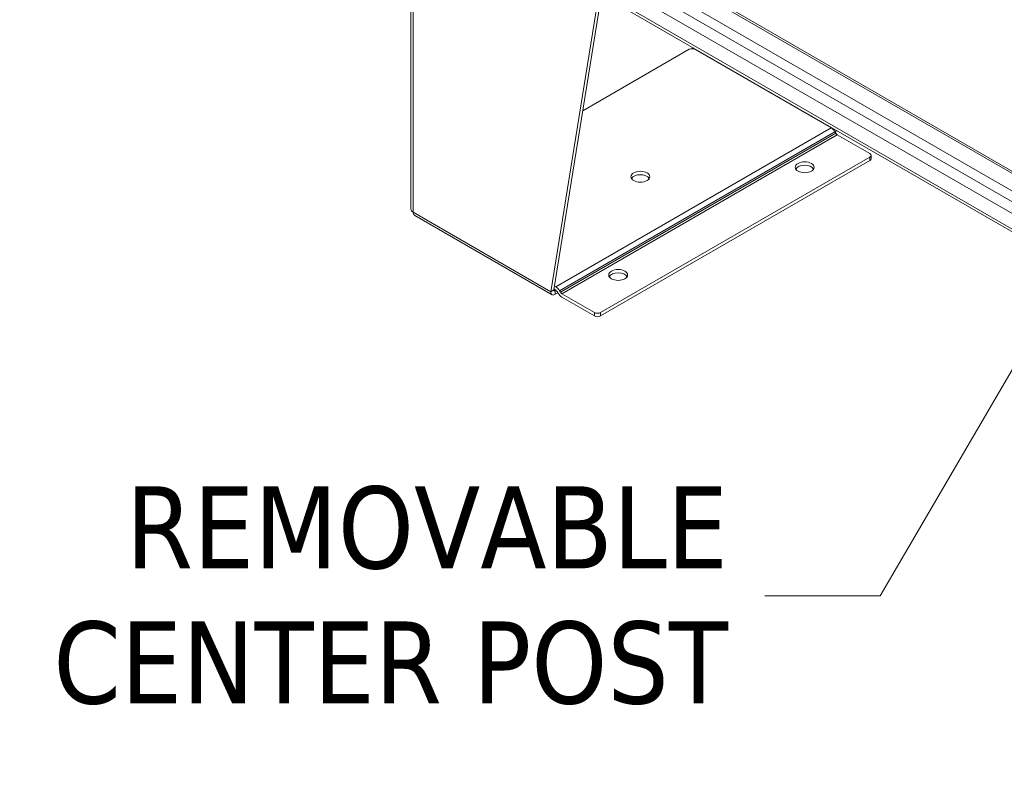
# Model space of a CAD drawing. Header units: inches. Extents: x 11 to 361, y 7 to 222.
# Tile 155 of 174: x 321 to 340, y 163 to 177. Entities that reach past the tile are written whole.
import ezdxf

# ---------------------------------------------------------------- set-up
doc = ezdxf.new("R2010")
doc.units = ezdxf.units.IN
doc.header["$LTSCALE"] = 22
doc.header["$MEASUREMENT"] = 0
doc.layers.get('0').update_dxf_attribs({"lineweight": 0})
for name, color, linetype, lineweight in [('Symbol (ANSI)', 7, 'Continuous', 5), ('Visible (ANSI)', 7, 'Continuous', 5), ('Visible Narrow (ANSI)', 7, 'Continuous', 5)]:
    doc.layers.add(name, color=color, linetype=linetype, lineweight=lineweight)
doc.styles.add('ROMANS', font='tahoma.ttf')
doc.dimstyles.new('Default (ANSI)$7', dxfattribs={"dimscale": 22, "dimtxt": 0.07, "dimasz": 0.098425, "dimexe": 0.125, "dimexo": 0.0625, "dimgap": 0.031496, "dimtad": 0, "dimtih": 1, "dimtoh": 1, "dimrnd": 1e-08, "dimzin": 0, "dimdsep": 46, "dimtxsty": 'ROMANS', "dimblk": 'Filled-1', "dimcen": 0.09, "dimdle": 0.393701, "dimclrd": 256, "dimclre": 256, "dimclrt": 256, "dimadec": 0, "dimazin": 0, "dimtfac": 0.928571, "dimtofl": 0, "dimtmove": 0, "dimatfit": 3, "dimfxl": 1, "dimtolj": 1, "dimtzin": 0, "dimlwd": -1, "dimlwe": -1, "dimarcsym": 0})

# ---------------------------------------------------------------- blocks, each defined once
blk = doc.blocks.new('Filled-1')
at = {"color": 0}
for p, q in [((0, 0), (-1, 0.1786)), ((-1, 0.1786), (-1, -0.1786)), ((-1, 0), (0, 0)), ((-1, -0.1786), (0, 0))]:
    blk.add_line(p, q, dxfattribs=at)
at = {"color": 0, "flags": 128}
blk.add_lwpolyline([(-1, -0.1786), (0, 0), (-1, 0.1786), (-1, -0.1786)], dxfattribs=at)
at = {"color": 0}
blk.add_solid([(-1, -0.1786), (0, 0), (-1, 0.1786), (-1, -0.1786)], dxfattribs=at)

msp = doc.modelspace()

# ---------------------------------------------------------------- linework, layer by layer
at = {"layer": 'Visible (ANSI)'}
for p, q in [((329.41832, 180.03648), (340.14905, 173.84109)), ((340.78798, 172.67714), (328.75958, 179.62173)), ((349.7729, 167.14547), (328.64253, 179.34509)), ((328.62142, 173.27017), (328.62142, 179.20435)), ((331.24777, 171.72096), (332.1202, 177.15145)), ((332.17576, 177.18352), (331.30333, 171.75304)), ((336.50744, 174.79489), (333.95358, 176.26936)), ((336.59101, 174.69665), (336.57619, 174.72232)), ((336.62048, 174.66554), (337.23157, 174.31273)), ((337.23157, 174.24857), (332.17576, 171.3296)), ((337.25459, 174.2165), (337.25459, 174.28065)), ((332.17576, 171.26545), (337.23157, 174.18442)), ((328.69508, 173.14826), (331.268, 171.66278)), ((331.24777, 171.72096), (331.2831, 171.74136)), ((331.2831, 171.74136), (331.30333, 171.75304)), ((331.34051, 171.74761), (331.30569, 171.76772)), ((331.31512, 171.82642), (331.34051, 171.81176)), ((331.32849, 171.73851), (331.34238, 171.74653)), ((331.32849, 171.73851), (331.32849, 171.67436)), ((331.32849, 171.67436), (331.37786, 171.70286)), ((331.3848, 171.69084), (331.36998, 171.71651)), ((331.40926, 171.73919), (331.42408, 171.71352)), ((332.06464, 171.3296), (331.45355, 171.68241)), ((331.45355, 171.61826), (332.06464, 171.26545))]:
    msp.add_line(p, q, dxfattribs=at)
for centre, major_axis, start_param, end_param in [((333.89803, 176.23729), (0.07857, 0), 0.78539816, 2.31676332), ((333.95363, 176.26934), (0.05893, 0), 2.15975479, 2.35619449), ((336.50744, 174.68262), (-0.06875, 0.11908), 4.71238898, 5.49778714), ((336.62048, 174.71366), (-0.02946, 0.05103), 1.57079633, 2.35619449), ((337.17601, 174.28065), (0.07857, 0), 5.49778714, 7.06858347), ((336.00929, 173.99196), (0.17679, 0), 0.31968726, 2.82190539), ((337.17601, 174.2165), (0.07857, 0), 5.49778714, 6.28318531), ((332.9258, 173.81547), (0.17679, 0), 0.31968726, 2.82190539), ((328.75892, 173.27017), (-0.1375, 0), 0, 0.78539816), ((332.50911, 171.97113), (0.17679, 0), 0.31968726, 2.82190539), ((331.34051, 171.6995), (-0.06875, 0.11908), 4.71238898, 5.49778714), ((331.34051, 171.6995), (-0.02946, 0.05103), 4.71238898, 5.45290402), ((331.45355, 171.73053), (-0.06875, 0.11908), 1.57079633, 2.35619449), ((331.45355, 171.73053), (-0.02946, 0.05103), 1.57079633, 2.35619449), ((332.1202, 171.36168), (-0.07857, 0), 0.78539816, 2.35619449), ((332.1202, 171.29752), (0.07857, 0), 3.92699082, 5.49778714)]:
    msp.add_ellipse(centre, major_axis=major_axis, ratio=0.57735027, start_param=start_param, end_param=end_param, dxfattribs=at)
for centre in [(336.00929, 174.05611), (332.9258, 173.87963), (332.50911, 172.03529)]:
    msp.add_ellipse(centre, major_axis=(0.17679, 0), ratio=0.57735027, dxfattribs=at)
for points in [[(333.91196, 176.2934), (333.91152, 176.28974), (333.91142, 176.28591), (333.91162, 176.28197)], [(333.99078, 176.25722), (333.98992, 176.25462), (333.98896, 176.25204), (333.9879, 176.24951)], [(336.56602, 174.77041), (336.56212, 174.76526), (336.55765, 174.76029), (336.55274, 174.75579)], [(336.57972, 174.7162), (336.58891, 174.72604), (336.59738, 174.73681), (336.60477, 174.7481)]]:
    msp.add_open_spline(points, degree=3, dxfattribs=at)
for points, knots in [([(328.6951, 173.14831), (328.69192, 173.15011), (328.68893, 173.15223), (328.68615, 173.15468), (328.67171, 173.16742), (328.66306, 173.18859), (328.66169, 173.21404)], [0.785398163, 0.785398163, 0.785398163, 0.785398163, 0.912022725, 0.912022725, 0.912022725, 1.570796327, 1.570796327, 1.570796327, 1.570796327]), ([(331.24777, 171.72096), (331.24458, 171.68868), (331.25572, 171.66505), (331.2759, 171.65949), (331.29047, 171.65548), (331.30945, 171.6607), (331.32849, 171.67436)], [0, 0, 0, 0, 0.91202272, 0.91202272, 0.91202272, 1.57079633, 1.57079633, 1.57079633, 1.57079633]), ([(331.30333, 171.75304), (331.29938, 171.73724), (331.30508, 171.72747), (331.31527, 171.73015), (331.31928, 171.73121), (331.32389, 171.73406), (331.32849, 171.73851)], [0, 0, 0, 0, 1.12719708, 1.12719708, 1.12719708, 1.57079633, 1.57079633, 1.57079633, 1.57079633])]:
    msp.add_open_spline(points, degree=3, knots=knots, dxfattribs=at)
at = {"layer": 'Visible Narrow (ANSI)'}
for p, q in [((340.14905, 173.79905), (329.35617, 180.03033)), ((329.06971, 179.86494), (340.14905, 173.46828)), ((340.84353, 172.86434), (328.98182, 179.7127)), ((328.61069, 179.41548), (349.7729, 167.19747)), ((328.66169, 179.14822), (328.66169, 173.21404)), ((333.8932, 176.28256), (333.91196, 176.2934)), ((333.91196, 176.2934), (333.91196, 176.30279)), ((331.84347, 175.11519), (333.8447, 176.2706)), ((336.50744, 174.79489), (331.34051, 171.81176)), ((336.57619, 174.72232), (331.40926, 171.73919)), ((336.59101, 174.69665), (331.42408, 171.71352)), ((336.62048, 174.66554), (331.45355, 171.68241)), ((337.23157, 174.24857), (337.23157, 174.18442)), ((328.66169, 173.21404), (331.24777, 171.72096)), ((331.30333, 171.75304), (331.32849, 171.73851)), ((331.34238, 171.74653), (331.34051, 171.74761)), ((331.34238, 171.74653), (331.34051, 171.74761)), ((331.34238, 171.74648), (331.34238, 171.74653)), ((332.06464, 171.3296), (332.06464, 171.26545)), ((332.17576, 171.26545), (332.17576, 171.3296))]:
    msp.add_line(p, q, dxfattribs=at)

# ---------------------------------------------------------------- texts
at = {"layer": 'Symbol (ANSI)', "insert": (334.5704, 166.01504), "char_height": 1.54, "width": 13.3583138, "attachment_point": 6, "line_spacing_factor": 0.987884, "style": 'ROMANS'}
msp.add_mtext('{\\fTahoma|b0|i0;REMOVABLE\\P\\fTahoma|b0|i0;CENTER POST}', dxfattribs=at)

# ---------------------------------------------------------------- leaders
at = {"layer": 'Symbol (ANSI)', "annotation_type": 0, "has_hookline": 1, "hookline_direction": 1, "text_width": 13.2922}
msp.add_leader([(342.17694, 174.16203), (337.42867, 166.01504), (335.26332, 166.01504)], dimstyle='Default (ANSI)$7', override={"dimtad": 0}, dxfattribs=at)

doc.saveas('drawing.dxf')
